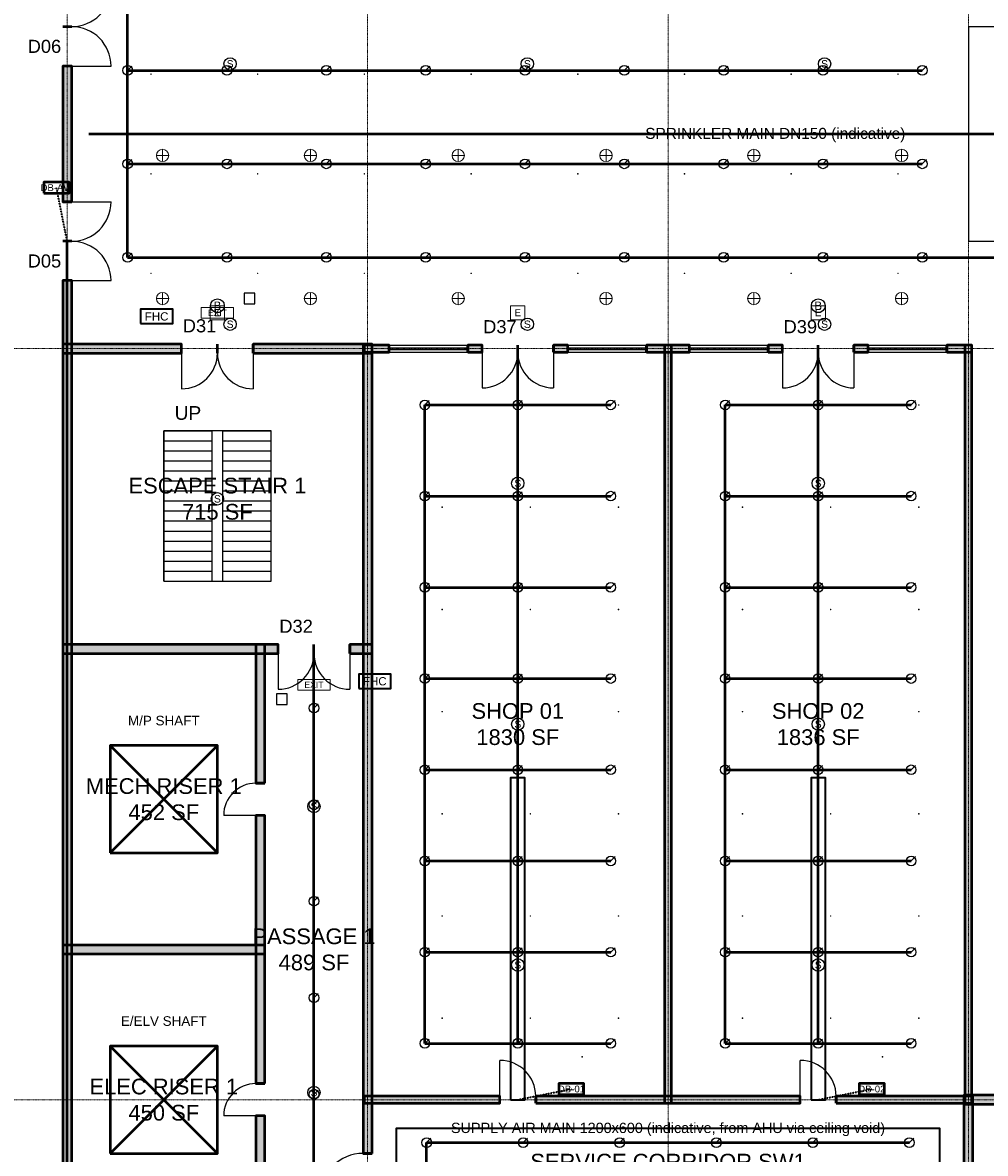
# Model space of a CAD drawing. Header units: inches. Extents: x -108 to 4832, y -12 to 3555.
# Tile 3 of 15: x 825 to 1885, y 720 to 1965. Entities that reach past the tile are written whole.
import ezdxf
from ezdxf.enums import TextEntityAlignment as Align

# ---------------------------------------------------------------- set-up
doc = ezdxf.new("R2010")
doc.units = ezdxf.units.IN
doc.header["$LTSCALE"] = 0.03937
doc.header["$MEASUREMENT"] = 0
doc.linetypes.add('CENTER', pattern=[5.08, 3.175, -0.635, 0.635, -0.635])
doc.linetypes.add('DASHED', pattern=[1.524, 1.27, -0.254])
for name, color, linetype, lineweight in [('A-ANNO-SYMB', 2, 'Continuous', 18), ('A-AREA-IDEN', 2, 'Continuous', 18), ('A-DOOR', 3, 'Continuous', 25), ('A-FLOR-OTLN', 253, 'Continuous', 25), ('A-FLOR-STRS', 252, 'Continuous', 25), ('A-GLAZ', 4, 'Continuous', 25), ('A-WALL', 7, 'Continuous', 50), ('A-WALL-PATT', 8, 'Continuous', 9), ('E-ANNO-TEXT', 52, 'Continuous', 18), ('E-DB', 6, 'Continuous', 50), ('E-FALM', 230, 'Continuous', 25), ('E-LITE', 2, 'Continuous', 18), ('E-LITE-EMER', 40, 'Continuous', 18), ('E-TRAY', 210, 'DASHED', 35), ('FP-ANNO-TEXT', 14, 'Continuous', 18), ('FP-HOSE', 20, 'Continuous', 35), ('FP-SPRK-HEAD', 1, 'Continuous', 25), ('FP-SPRK-PIPE', 12, 'Continuous', 50), ('M-ANNO-TEXT', 150, 'Continuous', 18), ('M-HVAC-EQPT', 30, 'Continuous', 50), ('M-HVAC-RCG', 3, 'Continuous', 18), ('M-HVAC-SAD', 5, 'Continuous', 35), ('M-HVAC-SCD', 4, 'Continuous', 18), ('S-GRID', 1, 'CENTER', 13)]:
    doc.layers.add(name, color=color, linetype=linetype, lineweight=lineweight)
doc.styles.add('NCS-ARIAL', font='arial.ttf')

msp = doc.modelspace()

# ---------------------------------------------------------------- hatches: boundary and pattern name
at = {"layer": 'A-WALL-PATT'}
for points in [[(878.93701, 1767.71654), (878.93701, 1917.32283), (869.09449, 1917.32283), (869.09449, 1767.71654)], [(878.93701, 609.25197), (878.93701, 1681.10236), (869.09449, 1681.10236), (869.09449, 609.25197)], [(869.09449, 1601.37795), (1000, 1601.37795), (1000, 1611.22047), (869.09449, 1611.22047)], [(1078.74016, 1601.37795), (1209.64567, 1601.37795), (1209.64567, 1611.22047), (1078.74016, 1611.22047)], [(1209.64567, 720.47244), (1209.64567, 1611.22047), (1199.80315, 1611.22047), (1199.80315, 720.47244)], [(1200.7874, 1602.3622), (1228.34646, 1602.3622), (1228.34646, 1610.23622), (1200.7874, 1610.23622)], [(1314.96063, 1602.3622), (1330.70866, 1602.3622), (1330.70866, 1610.23622), (1314.96063, 1610.23622)], [(1409.44882, 1602.3622), (1425.19685, 1602.3622), (1425.19685, 1610.23622), (1409.44882, 1610.23622)], [(1511.81102, 1602.3622), (1559.05512, 1602.3622), (1559.05512, 1610.23622), (1511.81102, 1610.23622)], [(1539.37008, 775.59055), (1539.37008, 1610.23622), (1531.49606, 1610.23622), (1531.49606, 775.59055)], [(1645.66929, 1602.3622), (1661.41732, 1602.3622), (1661.41732, 1610.23622), (1645.66929, 1610.23622)], [(1740.15748, 1602.3622), (1755.90551, 1602.3622), (1755.90551, 1610.23622), (1740.15748, 1610.23622)], [(1842.51969, 1602.3622), (1870.07874, 1602.3622), (1870.07874, 1610.23622), (1842.51969, 1610.23622)], [(1870.07874, 775.59055), (1870.07874, 1610.23622), (1862.20472, 1610.23622), (1862.20472, 775.59055)], [(869.09449, 1270.66929), (1106.29921, 1270.66929), (1106.29921, 1280.51181), (869.09449, 1280.51181)], [(1091.53543, 1127.95276), (1091.53543, 1280.51181), (1081.69291, 1280.51181), (1081.69291, 1127.95276)], [(1185.03937, 1270.66929), (1209.64567, 1270.66929), (1209.64567, 1280.51181), (1185.03937, 1280.51181)], [(1091.53543, 797.24409), (1091.53543, 1092.51969), (1081.69291, 1092.51969), (1081.69291, 797.24409)], [(869.09449, 939.96063), (1091.53543, 939.96063), (1091.53543, 949.80315), (869.09449, 949.80315)], [(1861.22047, 774.6063), (1901.5748, 774.6063), (1901.5748, 784.44882), (1861.22047, 784.44882)], [(1871.06299, 609.25197), (1871.06299, 784.44882), (1861.22047, 784.44882), (1861.22047, 609.25197)], [(1200.7874, 775.59055), (1350.3937, 775.59055), (1350.3937, 783.46457), (1200.7874, 783.46457)], [(1389.76378, 775.59055), (1681.10236, 775.59055), (1681.10236, 783.46457), (1389.76378, 783.46457)], [(1720.47244, 775.59055), (1870.07874, 775.59055), (1870.07874, 783.46457), (1720.47244, 783.46457)], [(1091.53543, 609.25197), (1091.53543, 761.81102), (1081.69291, 761.81102), (1081.69291, 609.25197)]]:
    msp.add_hatch(color=256, dxfattribs=at).paths.add_polyline_path(points)

# ---------------------------------------------------------------- linework, layer by layer
at = {"layer": 'A-DOOR'}
for p, q in [((878.93701, 1917.32283), (922.24409, 1917.32283)), ((878.93701, 1767.71654), (922.24409, 1767.71654)), ((878.93701, 1681.10236), (922.24409, 1681.10236)), ((1000, 1601.37795), (1000, 1562.00787)), ((1078.74016, 1601.37795), (1078.74016, 1562.00787)), ((1330.70866, 1602.3622), (1330.70866, 1562.99213)), ((1409.44882, 1602.3622), (1409.44882, 1562.99213)), ((1661.41732, 1602.3622), (1661.41732, 1562.99213)), ((1740.15748, 1602.3622), (1740.15748, 1562.99213)), ((1106.29921, 1270.66929), (1106.29921, 1231.29921)), ((1185.03937, 1270.66929), (1185.03937, 1231.29921)), ((1081.69291, 1092.51969), (1046.25984, 1092.51969)), ((1350.3937, 783.46457), (1350.3937, 822.83465)), ((1681.10236, 783.46457), (1681.10236, 822.83465)), ((1081.69291, 761.81102), (1046.25984, 761.81102))]:
    msp.add_line(p, q, dxfattribs=at)
for centre, radius, start, end in [((878.93701, 2003.93701), 43.30709, -90, 0), ((878.93701, 1917.32283), 43.30709, 0, 90), ((878.93701, 1767.71654), 43.30709, -90, 0), ((878.93701, 1681.10236), 43.30709, 0, 90), ((1000, 1601.37795), 39.37008, -90, 0), ((1078.74016, 1601.37795), 39.37008, 180, -90), ((1330.70866, 1602.3622), 39.37008, -90, 0), ((1409.44882, 1602.3622), 39.37008, 180, -90), ((1661.41732, 1602.3622), 39.37008, -90, 0), ((1740.15748, 1602.3622), 39.37008, 180, -90), ((1106.29921, 1270.66929), 39.37008, -90, 0), ((1185.03937, 1270.66929), 39.37008, 180, -90), ((1081.69291, 1092.51969), 35.43307, 90, 180), ((1350.3937, 783.46457), 39.37008, 0, 90), ((1681.10236, 783.46457), 39.37008, 0, 90), ((1081.69291, 761.81102), 35.43307, 90, 180), ((1199.80315, 673.22835), 47.24409, 90, 180)]:
    msp.add_arc(centre, radius, start, end, dxfattribs=at)
at = {"layer": 'A-FLOR-OTLN'}
msp.add_lwpolyline([(1866.14173, 1724.40945), (2858.26772, 1724.40945), (2858.26772, 1960.62992), (1866.14173, 1960.62992)], close=True, dxfattribs=at)
at = {"layer": 'A-FLOR-STRS'}
for p, q in [((980.31496, 1515.74803), (1033.46457, 1515.74803)), ((980.31496, 1350.3937), (980.31496, 1515.74803)), ((1033.46457, 1350.3937), (1033.46457, 1515.74803)), ((1045.27559, 1515.74803), (1098.4252, 1515.74803)), ((1045.27559, 1350.3937), (1045.27559, 1515.74803)), ((1098.4252, 1350.3937), (1098.4252, 1515.74803)), ((980.31496, 1504.72441), (1033.46457, 1504.72441)), ((980.31496, 1493.70079), (1033.46457, 1493.70079)), ((1045.27559, 1504.72441), (1098.4252, 1504.72441)), ((1045.27559, 1493.70079), (1098.4252, 1493.70079)), ((980.31496, 1482.67717), (1033.46457, 1482.67717)), ((1045.27559, 1482.67717), (1098.4252, 1482.67717)), ((980.31496, 1471.65354), (1033.46457, 1471.65354)), ((1045.27559, 1471.65354), (1098.4252, 1471.65354)), ((980.31496, 1460.62992), (1033.46457, 1460.62992)), ((1045.27559, 1460.62992), (1098.4252, 1460.62992)), ((980.31496, 1449.6063), (1033.46457, 1449.6063)), ((1045.27559, 1449.6063), (1098.4252, 1449.6063)), ((980.31496, 1438.58268), (1033.46457, 1438.58268)), ((1045.27559, 1438.58268), (1098.4252, 1438.58268)), ((980.31496, 1427.55906), (1033.46457, 1427.55906)), ((1045.27559, 1427.55906), (1098.4252, 1427.55906)), ((980.31496, 1416.53543), (1033.46457, 1416.53543)), ((1045.27559, 1416.53543), (1098.4252, 1416.53543)), ((980.31496, 1405.51181), (1033.46457, 1405.51181)), ((980.31496, 1394.48819), (1033.46457, 1394.48819)), ((1045.27559, 1405.51181), (1098.4252, 1405.51181)), ((1045.27559, 1394.48819), (1098.4252, 1394.48819)), ((980.31496, 1383.46457), (1033.46457, 1383.46457)), ((1045.27559, 1383.46457), (1098.4252, 1383.46457)), ((980.31496, 1372.44094), (1033.46457, 1372.44094)), ((1045.27559, 1372.44094), (1098.4252, 1372.44094)), ((980.31496, 1361.41732), (1033.46457, 1361.41732)), ((1045.27559, 1361.41732), (1098.4252, 1361.41732)), ((980.31496, 1350.3937), (1033.46457, 1350.3937)), ((1045.27559, 1350.3937), (1098.4252, 1350.3937))]:
    msp.add_line(p, q, dxfattribs=at)
msp.add_lwpolyline([(980.31496, 1350.3937), (1098.4252, 1350.3937), (1098.4252, 1515.74803), (980.31496, 1515.74803)], close=True, dxfattribs=at)
at = {"layer": 'A-GLAZ'}
for p, q in [((1228.34646, 1610.23622), (1314.96063, 1610.23622)), ((1228.34646, 1607.28346), (1314.96063, 1607.28346)), ((1425.19685, 1610.23622), (1511.81102, 1610.23622)), ((1425.19685, 1607.28346), (1511.81102, 1607.28346)), ((1559.05512, 1610.23622), (1645.66929, 1610.23622)), ((1559.05512, 1607.28346), (1645.66929, 1607.28346)), ((1755.90551, 1610.23622), (1842.51969, 1610.23622)), ((1755.90551, 1607.28346), (1842.51969, 1607.28346)), ((1228.34646, 1605.31496), (1314.96063, 1605.31496)), ((1228.34646, 1602.3622), (1314.96063, 1602.3622)), ((1425.19685, 1605.31496), (1511.81102, 1605.31496)), ((1425.19685, 1602.3622), (1511.81102, 1602.3622)), ((1559.05512, 1605.31496), (1645.66929, 1605.31496)), ((1559.05512, 1602.3622), (1645.66929, 1602.3622)), ((1755.90551, 1605.31496), (1842.51969, 1605.31496)), ((1755.90551, 1602.3622), (1842.51969, 1602.3622))]:
    msp.add_line(p, q, dxfattribs=at)
at = {"layer": 'A-WALL'}
for p, q in [((878.93701, 1960.62992), (869.09449, 1960.62992)), ((878.93701, 1960.62992), (869.09449, 1960.62992)), ((878.93701, 1917.32283), (869.09449, 1917.32283)), ((878.93701, 1767.71654), (869.09449, 1767.71654)), ((878.93701, 1724.40945), (869.09449, 1724.40945)), ((878.93701, 1724.40945), (869.09449, 1724.40945)), ((878.93701, 1681.10236), (869.09449, 1681.10236)), ((1000, 1601.37795), (1000, 1611.22047)), ((1039.37008, 1601.37795), (1039.37008, 1611.22047)), ((1039.37008, 1601.37795), (1039.37008, 1611.22047)), ((1078.74016, 1601.37795), (1078.74016, 1611.22047)), ((1228.34646, 1602.3622), (1228.34646, 1610.23622)), ((1314.96063, 1602.3622), (1314.96063, 1610.23622)), ((1330.70866, 1602.3622), (1330.70866, 1610.23622)), ((1370.07874, 1602.3622), (1370.07874, 1610.23622)), ((1370.07874, 1602.3622), (1370.07874, 1610.23622)), ((1409.44882, 1602.3622), (1409.44882, 1610.23622)), ((1425.19685, 1602.3622), (1425.19685, 1610.23622)), ((1511.81102, 1602.3622), (1511.81102, 1610.23622)), ((1559.05512, 1602.3622), (1559.05512, 1610.23622)), ((1645.66929, 1602.3622), (1645.66929, 1610.23622)), ((1661.41732, 1602.3622), (1661.41732, 1610.23622)), ((1700.7874, 1602.3622), (1700.7874, 1610.23622)), ((1700.7874, 1602.3622), (1700.7874, 1610.23622)), ((1740.15748, 1602.3622), (1740.15748, 1610.23622)), ((1755.90551, 1602.3622), (1755.90551, 1610.23622)), ((1842.51969, 1602.3622), (1842.51969, 1610.23622)), ((1106.29921, 1270.66929), (1106.29921, 1280.51181)), ((1145.66929, 1270.66929), (1145.66929, 1280.51181)), ((1145.66929, 1270.66929), (1145.66929, 1280.51181)), ((1185.03937, 1270.66929), (1185.03937, 1280.51181)), ((1091.53543, 1127.95276), (1081.69291, 1127.95276)), ((1091.53543, 1092.51969), (1081.69291, 1092.51969)), ((1091.53543, 797.24409), (1081.69291, 797.24409)), ((1350.3937, 775.59055), (1350.3937, 783.46457)), ((1389.76378, 775.59055), (1389.76378, 783.46457)), ((1681.10236, 775.59055), (1681.10236, 783.46457)), ((1720.47244, 775.59055), (1720.47244, 783.46457)), ((1091.53543, 761.81102), (1081.69291, 761.81102)), ((1209.64567, 720.47244), (1199.80315, 720.47244))]:
    msp.add_line(p, q, dxfattribs=at)
for points in [[(878.93701, 1767.71654), (878.93701, 1917.32283), (869.09449, 1917.32283), (869.09449, 1767.71654)], [(878.93701, 609.25197), (878.93701, 1681.10236), (869.09449, 1681.10236), (869.09449, 609.25197)], [(869.09449, 1601.37795), (1000, 1601.37795), (1000, 1611.22047), (869.09449, 1611.22047)], [(1078.74016, 1601.37795), (1209.64567, 1601.37795), (1209.64567, 1611.22047), (1078.74016, 1611.22047)], [(1209.64567, 720.47244), (1209.64567, 1611.22047), (1199.80315, 1611.22047), (1199.80315, 720.47244)], [(1200.7874, 1602.3622), (1228.34646, 1602.3622), (1228.34646, 1610.23622), (1200.7874, 1610.23622)], [(1314.96063, 1602.3622), (1330.70866, 1602.3622), (1330.70866, 1610.23622), (1314.96063, 1610.23622)], [(1409.44882, 1602.3622), (1425.19685, 1602.3622), (1425.19685, 1610.23622), (1409.44882, 1610.23622)], [(1511.81102, 1602.3622), (1559.05512, 1602.3622), (1559.05512, 1610.23622), (1511.81102, 1610.23622)], [(1539.37008, 775.59055), (1539.37008, 1610.23622), (1531.49606, 1610.23622), (1531.49606, 775.59055)], [(1645.66929, 1602.3622), (1661.41732, 1602.3622), (1661.41732, 1610.23622), (1645.66929, 1610.23622)], [(1740.15748, 1602.3622), (1755.90551, 1602.3622), (1755.90551, 1610.23622), (1740.15748, 1610.23622)], [(1842.51969, 1602.3622), (1870.07874, 1602.3622), (1870.07874, 1610.23622), (1842.51969, 1610.23622)], [(1870.07874, 775.59055), (1870.07874, 1610.23622), (1862.20472, 1610.23622), (1862.20472, 775.59055)], [(869.09449, 1270.66929), (1106.29921, 1270.66929), (1106.29921, 1280.51181), (869.09449, 1280.51181)], [(1091.53543, 1127.95276), (1091.53543, 1280.51181), (1081.69291, 1280.51181), (1081.69291, 1127.95276)], [(1185.03937, 1270.66929), (1209.64567, 1270.66929), (1209.64567, 1280.51181), (1185.03937, 1280.51181)], [(1091.53543, 797.24409), (1091.53543, 1092.51969), (1081.69291, 1092.51969), (1081.69291, 797.24409)], [(869.09449, 939.96063), (1091.53543, 939.96063), (1091.53543, 949.80315), (869.09449, 949.80315)], [(1861.22047, 774.6063), (1901.5748, 774.6063), (1901.5748, 784.44882), (1861.22047, 784.44882)], [(1871.06299, 609.25197), (1871.06299, 784.44882), (1861.22047, 784.44882), (1861.22047, 609.25197)], [(1200.7874, 775.59055), (1350.3937, 775.59055), (1350.3937, 783.46457), (1200.7874, 783.46457)], [(1389.76378, 775.59055), (1681.10236, 775.59055), (1681.10236, 783.46457), (1389.76378, 783.46457)], [(1720.47244, 775.59055), (1870.07874, 775.59055), (1870.07874, 783.46457), (1720.47244, 783.46457)], [(1091.53543, 609.25197), (1091.53543, 761.81102), (1081.69291, 761.81102), (1081.69291, 609.25197)]]:
    msp.add_lwpolyline(points, close=True, dxfattribs=at)
at = {"layer": 'E-DB'}
for p, q in [((921.25984, 720.47244), (1039.37008, 838.58268)), ((921.25984, 838.58268), (1039.37008, 720.47244))]:
    msp.add_line(p, q, dxfattribs=at)
for points in [[(848.4252, 1777.55906), (875.98425, 1777.55906), (875.98425, 1789.37008), (848.4252, 1789.37008)], [(921.25984, 720.47244), (1039.37008, 720.47244), (1039.37008, 838.58268), (921.25984, 838.58268)], [(1415.35433, 785.43307), (1442.91339, 785.43307), (1442.91339, 797.24409), (1415.35433, 797.24409)], [(1746.06299, 785.43307), (1773.62205, 785.43307), (1773.62205, 797.24409), (1746.06299, 797.24409)]]:
    msp.add_lwpolyline(points, close=True, dxfattribs=at)
at = {"layer": 'E-FALM'}
for points in [[(1068.89764, 1655.51181), (1080.70866, 1655.51181), (1080.70866, 1667.32283), (1068.89764, 1667.32283)], [(1104.33071, 1214.56693), (1116.14173, 1214.56693), (1116.14173, 1226.37795), (1104.33071, 1226.37795)]]:
    msp.add_lwpolyline(points, close=True, dxfattribs=at)
for centre, radius in [((1053.36833, 1919.68504), 6.80315), ((1380.57743, 1919.68504), 6.80315), ((1707.78653, 1919.68504), 6.80315), ((1039.37008, 1653.54331), 7.55906), ((1700.7874, 1653.54331), 7.55906), ((1053.36833, 1633.07087), 6.80315), ((1380.57743, 1633.07087), 6.80315), ((1707.78653, 1633.07087), 6.80315), ((1370.07874, 1458.00525), 6.80315), ((1700.7874, 1458.00525), 6.80315), ((1039.37008, 1440.94488), 6.80315), ((1370.07874, 1192.91339), 6.80315), ((1700.7874, 1192.91339), 6.80315), ((1145.66929, 1102.3622), 6.80315), ((1370.07874, 927.82152), 6.80315), ((1700.7874, 927.82152), 6.80315), ((1145.66929, 787.40157), 6.80315)]:
    msp.add_circle(centre, radius, dxfattribs=at)
at = {"layer": 'E-LITE'}
for p, q in [((972.19948, 1818.89764), (985.80577, 1818.89764)), ((979.00262, 1812.09449), (979.00262, 1825.70079)), ((1134.92913, 1818.89764), (1148.53543, 1818.89764)), ((1141.73228, 1812.09449), (1141.73228, 1825.70079)), ((1297.65879, 1818.89764), (1311.26509, 1818.89764)), ((1304.46194, 1812.09449), (1304.46194, 1825.70079)), ((1460.38845, 1818.89764), (1473.99475, 1818.89764)), ((1467.1916, 1812.09449), (1467.1916, 1825.70079)), ((1623.11811, 1818.89764), (1636.72441, 1818.89764)), ((1629.92126, 1812.09449), (1629.92126, 1825.70079)), ((1785.84777, 1818.89764), (1799.45407, 1818.89764)), ((1792.65092, 1812.09449), (1792.65092, 1825.70079)), ((979.00262, 1654.61417), (979.00262, 1668.22047)), ((1141.73228, 1654.61417), (1141.73228, 1668.22047)), ((1304.46194, 1654.61417), (1304.46194, 1668.22047)), ((1467.1916, 1654.61417), (1467.1916, 1668.22047)), ((1629.92126, 1654.61417), (1629.92126, 1668.22047)), ((1792.65092, 1654.61417), (1792.65092, 1668.22047)), ((972.19948, 1661.41732), (985.80577, 1661.41732)), ((1134.92913, 1661.41732), (1148.53543, 1661.41732)), ((1297.65879, 1661.41732), (1311.26509, 1661.41732)), ((1460.38845, 1661.41732), (1473.99475, 1661.41732)), ((1623.11811, 1661.41732), (1636.72441, 1661.41732)), ((1785.84777, 1661.41732), (1799.45407, 1661.41732))]:
    msp.add_line(p, q, dxfattribs=at)
at = {"layer": 'E-LITE', "const_width": 3.02362}
for points in [[(1263.77953, 775.59055), (1311.02362, 775.59055)], [(1429.13386, 775.59055), (1476.37795, 775.59055)], [(1594.48819, 775.59055), (1641.73228, 775.59055)], [(1759.84252, 775.59055), (1807.08661, 775.59055)]]:
    msp.add_lwpolyline(points, dxfattribs=at)
at = {"layer": 'E-LITE'}
for centre in [(979.00262, 1818.89764), (1141.73228, 1818.89764), (1304.46194, 1818.89764), (1467.1916, 1818.89764), (1629.92126, 1818.89764), (1792.65092, 1818.89764), (979.00262, 1661.41732), (1141.73228, 1661.41732), (1304.46194, 1661.41732), (1467.1916, 1661.41732), (1629.92126, 1661.41732), (1792.65092, 1661.41732)]:
    msp.add_circle(centre, 6.80315, dxfattribs=at)
at = {"layer": 'E-LITE-EMER'}
for points in [[(1021.65354, 1639.76378), (1057.08661, 1639.76378), (1057.08661, 1651.5748), (1021.65354, 1651.5748)], [(1031.49606, 1637.79528), (1047.24409, 1637.79528), (1047.24409, 1653.54331), (1031.49606, 1653.54331)], [(1362.20472, 1637.79528), (1377.95276, 1637.79528), (1377.95276, 1653.54331), (1362.20472, 1653.54331)], [(1692.91339, 1637.79528), (1708.66142, 1637.79528), (1708.66142, 1653.54331), (1692.91339, 1653.54331)], [(1127.95276, 1230.31496), (1163.38583, 1230.31496), (1163.38583, 1242.12598), (1127.95276, 1242.12598)]]:
    msp.add_lwpolyline(points, close=True, dxfattribs=at)
at = {"layer": 'E-TRAY'}
for p, q in [((874.01575, 1724.40945), (862.20472, 1783.46457)), ((1370.07874, 779.52756), (1429.13386, 791.33858)), ((1700.7874, 779.52756), (1759.84252, 791.33858))]:
    msp.add_line(p, q, dxfattribs=at)
at = {"layer": 'FP-HOSE'}
for points in [[(954.72441, 1633.85827), (990.15748, 1633.85827), (990.15748, 1649.6063), (954.72441, 1649.6063)], [(1194.88189, 1232.28346), (1230.31496, 1232.28346), (1230.31496, 1248.0315), (1194.88189, 1248.0315)]]:
    msp.add_lwpolyline(points, close=True, dxfattribs=at)
at = {"layer": 'FP-SPRK-HEAD'}
for p, q in [((940.50744, 1912.54218), (945.26964, 1917.30439)), ((1049.86877, 1912.54218), (1054.63097, 1917.30439)), ((1159.2301, 1912.54218), (1163.9923, 1917.30439)), ((1268.59143, 1912.54218), (1273.35363, 1917.30439)), ((1377.95276, 1912.54218), (1382.71496, 1917.30439)), ((1487.31409, 1912.54218), (1492.07629, 1917.30439)), ((1596.67542, 1912.54218), (1601.43762, 1917.30439)), ((1706.03675, 1912.54218), (1710.79895, 1917.30439)), ((1815.39808, 1912.54218), (1820.16028, 1917.30439)), ((940.50744, 1809.61755), (945.26964, 1814.37975)), ((1049.86877, 1809.61755), (1054.63097, 1814.37975)), ((1159.2301, 1809.61755), (1163.9923, 1814.37975)), ((1268.59143, 1809.61755), (1273.35363, 1814.37975)), ((1377.95276, 1809.61755), (1382.71496, 1814.37975)), ((1487.31409, 1809.61755), (1492.07629, 1814.37975)), ((1596.67542, 1809.61755), (1601.43762, 1814.37975)), ((1706.03675, 1809.61755), (1710.79895, 1814.37975)), ((1815.39808, 1809.61755), (1820.16028, 1814.37975)), ((940.50744, 1706.69291), (945.26964, 1711.45512)), ((1049.86877, 1706.69291), (1054.63097, 1711.45512)), ((1159.2301, 1706.69291), (1163.9923, 1711.45512)), ((1268.59143, 1706.69291), (1273.35363, 1711.45512)), ((1377.95276, 1706.69291), (1382.71496, 1711.45512)), ((1487.31409, 1706.69291), (1492.07629, 1711.45512)), ((1596.67542, 1706.69291), (1601.43762, 1711.45512)), ((1706.03675, 1706.69291), (1710.79895, 1711.45512)), ((1815.39808, 1706.69291), (1820.16028, 1711.45512)), ((1267.71654, 1544.29134), (1272.47874, 1549.05354)), ((1370.07874, 1544.29134), (1374.84094, 1549.05354)), ((1472.44094, 1544.29134), (1477.20315, 1549.05354)), ((1598.4252, 1544.29134), (1603.1874, 1549.05354)), ((1700.7874, 1544.29134), (1705.54961, 1549.05354)), ((1803.14961, 1544.29134), (1807.91181, 1549.05354)), ((1267.71654, 1443.89764), (1272.47874, 1448.65984)), ((1370.07874, 1443.89764), (1374.84094, 1448.65984)), ((1472.44094, 1443.89764), (1477.20315, 1448.65984)), ((1598.4252, 1443.89764), (1603.1874, 1448.65984)), ((1700.7874, 1443.89764), (1705.54961, 1448.65984)), ((1803.14961, 1443.89764), (1807.91181, 1448.65984)), ((1267.71654, 1343.50394), (1272.47874, 1348.26614)), ((1370.07874, 1343.50394), (1374.84094, 1348.26614)), ((1472.44094, 1343.50394), (1477.20315, 1348.26614)), ((1598.4252, 1343.50394), (1603.1874, 1348.26614)), ((1700.7874, 1343.50394), (1705.54961, 1348.26614)), ((1803.14961, 1343.50394), (1807.91181, 1348.26614)), ((1267.71654, 1243.11024), (1272.47874, 1247.87244)), ((1370.07874, 1243.11024), (1374.84094, 1247.87244)), ((1472.44094, 1243.11024), (1477.20315, 1247.87244)), ((1598.4252, 1243.11024), (1603.1874, 1247.87244)), ((1700.7874, 1243.11024), (1705.54961, 1247.87244)), ((1803.14961, 1243.11024), (1807.91181, 1247.87244)), ((1145.66929, 1210.62992), (1150.4315, 1215.39213)), ((1267.71654, 1142.71654), (1272.47874, 1147.47874)), ((1370.07874, 1142.71654), (1374.84094, 1147.47874)), ((1472.44094, 1142.71654), (1477.20315, 1147.47874)), ((1598.4252, 1142.71654), (1603.1874, 1147.47874)), ((1700.7874, 1142.71654), (1705.54961, 1147.47874)), ((1803.14961, 1142.71654), (1807.91181, 1147.47874)), ((1145.66929, 1104.33071), (1150.4315, 1109.09291)), ((1267.71654, 1042.32283), (1272.47874, 1047.08504)), ((1370.07874, 1042.32283), (1374.84094, 1047.08504)), ((1472.44094, 1042.32283), (1477.20315, 1047.08504)), ((1598.4252, 1042.32283), (1603.1874, 1047.08504)), ((1700.7874, 1042.32283), (1705.54961, 1047.08504)), ((1803.14961, 1042.32283), (1807.91181, 1047.08504)), ((1145.66929, 998.0315), (1150.4315, 1002.7937)), ((1267.71654, 941.92913), (1272.47874, 946.69134)), ((1370.07874, 941.92913), (1374.84094, 946.69134)), ((1472.44094, 941.92913), (1477.20315, 946.69134)), ((1598.4252, 941.92913), (1603.1874, 946.69134)), ((1700.7874, 941.92913), (1705.54961, 946.69134)), ((1803.14961, 941.92913), (1807.91181, 946.69134)), ((1145.66929, 891.73228), (1150.4315, 896.49449)), ((1267.71654, 841.53543), (1272.47874, 846.29764)), ((1370.07874, 841.53543), (1374.84094, 846.29764)), ((1472.44094, 841.53543), (1477.20315, 846.29764)), ((1598.4252, 841.53543), (1603.1874, 846.29764)), ((1700.7874, 841.53543), (1705.54961, 846.29764)), ((1803.14961, 841.53543), (1807.91181, 846.29764)), ((1145.66929, 785.43307), (1150.4315, 790.19528)), ((1269.68504, 732.28346), (1274.44724, 737.04567)), ((1375.98425, 732.28346), (1380.74646, 737.04567)), ((1482.28346, 732.28346), (1487.04567, 737.04567)), ((1588.58268, 732.28346), (1593.34488, 737.04567)), ((1694.88189, 732.28346), (1699.64409, 737.04567)), ((1801.1811, 732.28346), (1805.94331, 737.04567))]:
    msp.add_line(p, q, dxfattribs=at)
for centre in [(940.50744, 1912.54218), (1049.86877, 1912.54218), (1159.2301, 1912.54218), (1268.59143, 1912.54218), (1377.95276, 1912.54218), (1487.31409, 1912.54218), (1596.67542, 1912.54218), (1706.03675, 1912.54218), (1815.39808, 1912.54218), (940.50744, 1809.61755), (1049.86877, 1809.61755), (1159.2301, 1809.61755), (1268.59143, 1809.61755), (1377.95276, 1809.61755), (1487.31409, 1809.61755), (1596.67542, 1809.61755), (1706.03675, 1809.61755), (1815.39808, 1809.61755), (940.50744, 1706.69291), (1049.86877, 1706.69291), (1159.2301, 1706.69291), (1268.59143, 1706.69291), (1377.95276, 1706.69291), (1487.31409, 1706.69291), (1596.67542, 1706.69291), (1706.03675, 1706.69291), (1815.39808, 1706.69291), (1267.71654, 1544.29134), (1370.07874, 1544.29134), (1472.44094, 1544.29134), (1598.4252, 1544.29134), (1700.7874, 1544.29134), (1803.14961, 1544.29134), (1267.71654, 1443.89764), (1370.07874, 1443.89764), (1472.44094, 1443.89764), (1598.4252, 1443.89764), (1700.7874, 1443.89764), (1803.14961, 1443.89764), (1267.71654, 1343.50394), (1370.07874, 1343.50394), (1472.44094, 1343.50394), (1598.4252, 1343.50394), (1700.7874, 1343.50394), (1803.14961, 1343.50394), (1267.71654, 1243.11024), (1370.07874, 1243.11024), (1472.44094, 1243.11024), (1598.4252, 1243.11024), (1700.7874, 1243.11024), (1803.14961, 1243.11024), (1145.66929, 1210.62992), (1267.71654, 1142.71654), (1370.07874, 1142.71654), (1472.44094, 1142.71654), (1598.4252, 1142.71654), (1700.7874, 1142.71654), (1803.14961, 1142.71654), (1145.66929, 1104.33071), (1267.71654, 1042.32283), (1370.07874, 1042.32283), (1472.44094, 1042.32283), (1598.4252, 1042.32283), (1700.7874, 1042.32283), (1803.14961, 1042.32283), (1145.66929, 998.0315), (1267.71654, 941.92913), (1370.07874, 941.92913), (1472.44094, 941.92913), (1598.4252, 941.92913), (1700.7874, 941.92913), (1803.14961, 941.92913), (1145.66929, 891.73228), (1267.71654, 841.53543), (1370.07874, 841.53543), (1472.44094, 841.53543), (1598.4252, 841.53543), (1700.7874, 841.53543), (1803.14961, 841.53543), (1145.66929, 785.43307), (1269.68504, 732.28346), (1375.98425, 732.28346), (1482.28346, 732.28346), (1588.58268, 732.28346), (1694.88189, 732.28346), (1801.1811, 732.28346)]:
    msp.add_circle(centre, 5.29134, dxfattribs=at)
at = {"layer": 'FP-SPRK-PIPE'}
for p, q in [((940.50744, 1912.54218), (940.50744, 2015.46682)), ((940.50744, 1912.54218), (1049.86877, 1912.54218)), ((940.50744, 1809.61755), (940.50744, 1912.54218)), ((1049.86877, 1912.54218), (1159.2301, 1912.54218)), ((1159.2301, 1912.54218), (1268.59143, 1912.54218)), ((1268.59143, 1912.54218), (1377.95276, 1912.54218)), ((1377.95276, 1912.54218), (1487.31409, 1912.54218)), ((1487.31409, 1912.54218), (1596.67542, 1912.54218)), ((1596.67542, 1912.54218), (1706.03675, 1912.54218)), ((1706.03675, 1912.54218), (1815.39808, 1912.54218)), ((897.6378, 1842.51969), (3826.77165, 1842.51969)), ((940.50744, 1809.61755), (1049.86877, 1809.61755)), ((940.50744, 1706.69291), (940.50744, 1809.61755)), ((1049.86877, 1809.61755), (1159.2301, 1809.61755)), ((1159.2301, 1809.61755), (1268.59143, 1809.61755)), ((1268.59143, 1809.61755), (1377.95276, 1809.61755)), ((1377.95276, 1809.61755), (1487.31409, 1809.61755)), ((1487.31409, 1809.61755), (1596.67542, 1809.61755)), ((1596.67542, 1809.61755), (1706.03675, 1809.61755)), ((1706.03675, 1809.61755), (1815.39808, 1809.61755)), ((874.01575, 678.8771), (874.01575, 1724.40945)), ((940.50744, 1706.69291), (1049.86877, 1706.69291)), ((940.50744, 1706.69291), (1925.19685, 1706.69291)), ((1049.86877, 1706.69291), (1159.2301, 1706.69291)), ((1159.2301, 1706.69291), (1268.59143, 1706.69291)), ((1268.59143, 1706.69291), (1377.95276, 1706.69291)), ((1377.95276, 1706.69291), (1487.31409, 1706.69291)), ((1487.31409, 1706.69291), (1596.67542, 1706.69291)), ((1596.67542, 1706.69291), (1706.03675, 1706.69291)), ((1706.03675, 1706.69291), (1815.39808, 1706.69291)), ((1815.39808, 1706.69291), (1924.75941, 1706.69291)), ((1370.07874, 841.53543), (1370.07874, 1606.29921)), ((1700.7874, 841.53543), (1700.7874, 1606.29921)), ((1267.71654, 1544.29134), (1370.07874, 1544.29134)), ((1267.71654, 1443.89764), (1267.71654, 1544.29134)), ((1370.07874, 1544.29134), (1472.44094, 1544.29134)), ((1598.4252, 1544.29134), (1700.7874, 1544.29134)), ((1598.4252, 1443.89764), (1598.4252, 1544.29134)), ((1700.7874, 1544.29134), (1803.14961, 1544.29134)), ((1267.71654, 1443.89764), (1370.07874, 1443.89764)), ((1267.71654, 1343.50394), (1267.71654, 1443.89764)), ((1370.07874, 1443.89764), (1472.44094, 1443.89764)), ((1598.4252, 1443.89764), (1700.7874, 1443.89764)), ((1598.4252, 1343.50394), (1598.4252, 1443.89764)), ((1700.7874, 1443.89764), (1803.14961, 1443.89764)), ((1267.71654, 1343.50394), (1370.07874, 1343.50394)), ((1267.71654, 1243.11024), (1267.71654, 1343.50394)), ((1370.07874, 1343.50394), (1472.44094, 1343.50394)), ((1598.4252, 1343.50394), (1700.7874, 1343.50394)), ((1598.4252, 1243.11024), (1598.4252, 1343.50394)), ((1700.7874, 1343.50394), (1803.14961, 1343.50394)), ((1145.66929, 679.13386), (1145.66929, 1275.59055)), ((1267.71654, 1243.11024), (1370.07874, 1243.11024)), ((1267.71654, 1142.71654), (1267.71654, 1243.11024)), ((1370.07874, 1243.11024), (1472.44094, 1243.11024)), ((1598.4252, 1243.11024), (1700.7874, 1243.11024)), ((1598.4252, 1142.71654), (1598.4252, 1243.11024)), ((1700.7874, 1243.11024), (1803.14961, 1243.11024)), ((1145.66929, 1104.33071), (1145.66929, 1210.62992)), ((1267.71654, 1142.71654), (1370.07874, 1142.71654)), ((1267.71654, 1042.32283), (1267.71654, 1142.71654)), ((1370.07874, 1142.71654), (1472.44094, 1142.71654)), ((1598.4252, 1142.71654), (1700.7874, 1142.71654)), ((1598.4252, 1042.32283), (1598.4252, 1142.71654)), ((1700.7874, 1142.71654), (1803.14961, 1142.71654)), ((1145.66929, 998.0315), (1145.66929, 1104.33071)), ((1267.71654, 1042.32283), (1370.07874, 1042.32283)), ((1267.71654, 941.92913), (1267.71654, 1042.32283)), ((1370.07874, 1042.32283), (1472.44094, 1042.32283)), ((1598.4252, 1042.32283), (1700.7874, 1042.32283)), ((1598.4252, 941.92913), (1598.4252, 1042.32283)), ((1700.7874, 1042.32283), (1803.14961, 1042.32283)), ((1145.66929, 891.73228), (1145.66929, 998.0315)), ((1267.71654, 941.92913), (1370.07874, 941.92913)), ((1267.71654, 841.53543), (1267.71654, 941.92913)), ((1370.07874, 941.92913), (1472.44094, 941.92913)), ((1598.4252, 941.92913), (1700.7874, 941.92913)), ((1598.4252, 841.53543), (1598.4252, 941.92913)), ((1700.7874, 941.92913), (1803.14961, 941.92913)), ((1145.66929, 785.43307), (1145.66929, 891.73228)), ((1267.71654, 841.53543), (1370.07874, 841.53543)), ((1267.71654, 841.53543), (1370.07874, 841.53543)), ((1370.07874, 841.53543), (1472.44094, 841.53543)), ((1598.4252, 841.53543), (1700.7874, 841.53543)), ((1598.4252, 841.53543), (1700.7874, 841.53543)), ((1700.7874, 841.53543), (1803.14961, 841.53543)), ((1145.66929, 679.13386), (1145.66929, 785.43307)), ((1269.68504, 732.28346), (1375.98425, 732.28346)), ((1269.68504, 661.41732), (1269.68504, 732.28346)), ((1375.98425, 732.28346), (1482.28346, 732.28346)), ((1482.28346, 732.28346), (1588.58268, 732.28346)), ((1588.58268, 732.28346), (1694.88189, 732.28346)), ((1694.88189, 732.28346), (1801.1811, 732.28346))]:
    msp.add_line(p, q, dxfattribs=at)
at = {"layer": 'M-HVAC-EQPT'}
for p, q in [((921.25984, 1051.1811), (1039.37008, 1169.29134)), ((921.25984, 1169.29134), (1039.37008, 1051.1811))]:
    msp.add_line(p, q, dxfattribs=at)
msp.add_lwpolyline([(921.25984, 1051.1811), (1039.37008, 1051.1811), (1039.37008, 1169.29134), (921.25984, 1169.29134)], close=True, dxfattribs=at)
at = {"layer": 'M-HVAC-RCG'}
for p, q in [((1440.58776, 826.41453), (1441.302, 827.12877)), ((1440.58776, 827.12877), (1441.302, 826.41453)), ((1771.29642, 826.41453), (1772.01066, 827.12877)), ((1771.29642, 827.12877), (1772.01066, 826.41453))]:
    msp.add_line(p, q, dxfattribs=at)
for points in [[(1440.58776, 826.41453), (1441.302, 826.41453), (1441.302, 827.12877), (1440.58776, 827.12877)], [(1771.29642, 826.41453), (1772.01066, 826.41453), (1772.01066, 827.12877), (1771.29642, 827.12877)]]:
    msp.add_lwpolyline(points, close=True, dxfattribs=at)
at = {"layer": 'M-HVAC-SAD'}
for points in [[(1362.20472, 779.52756), (1377.95276, 779.52756), (1377.95276, 1133.85827), (1362.20472, 1133.85827)], [(1692.91339, 779.52756), (1708.66142, 779.52756), (1708.66142, 1133.85827), (1692.91339, 1133.85827)], [(1236.22047, 700.7874), (1834.64567, 700.7874), (1834.64567, 748.0315), (1236.22047, 748.0315)]]:
    msp.add_lwpolyline(points, close=True, dxfattribs=at)
at = {"layer": 'M-HVAC-SCD'}
for p, q in [((965.92287, 1908.09125), (966.51807, 1908.68646)), ((965.92287, 1908.68646), (966.51807, 1908.09125)), ((1083.40319, 1908.09125), (1083.99839, 1908.68646)), ((1083.40319, 1908.68646), (1083.99839, 1908.09125)), ((1200.8835, 1908.09125), (1201.4787, 1908.68646)), ((1200.8835, 1908.68646), (1201.4787, 1908.09125)), ((1318.36382, 1908.09125), (1318.95902, 1908.68646)), ((1318.36382, 1908.68646), (1318.95902, 1908.09125)), ((1435.84413, 1908.09125), (1436.43933, 1908.68646)), ((1435.84413, 1908.68646), (1436.43933, 1908.09125)), ((1553.32445, 1908.09125), (1553.91965, 1908.68646)), ((1553.32445, 1908.68646), (1553.91965, 1908.09125)), ((1670.80476, 1908.09125), (1671.39996, 1908.68646)), ((1670.80476, 1908.68646), (1671.39996, 1908.09125)), ((1788.28508, 1908.09125), (1788.88028, 1908.68646)), ((1788.28508, 1908.68646), (1788.88028, 1908.09125)), ((965.92287, 1798.46073), (966.51807, 1799.05593)), ((965.92287, 1799.05593), (966.51807, 1798.46073)), ((1083.40319, 1798.46073), (1083.99839, 1799.05593)), ((1083.40319, 1799.05593), (1083.99839, 1798.46073)), ((1200.8835, 1798.46073), (1201.4787, 1799.05593)), ((1200.8835, 1799.05593), (1201.4787, 1798.46073)), ((1318.36382, 1798.46073), (1318.95902, 1799.05593)), ((1318.36382, 1799.05593), (1318.95902, 1798.46073)), ((1435.84413, 1798.46073), (1436.43933, 1799.05593)), ((1435.84413, 1799.05593), (1436.43933, 1798.46073)), ((1553.32445, 1798.46073), (1553.91965, 1799.05593)), ((1553.32445, 1799.05593), (1553.91965, 1798.46073)), ((1670.80476, 1798.46073), (1671.39996, 1799.05593)), ((1670.80476, 1799.05593), (1671.39996, 1798.46073)), ((1788.28508, 1798.46073), (1788.88028, 1799.05593)), ((1788.28508, 1799.05593), (1788.88028, 1798.46073)), ((965.92287, 1688.8302), (966.51807, 1689.4254)), ((965.92287, 1689.4254), (966.51807, 1688.8302)), ((1083.40319, 1688.8302), (1083.99839, 1689.4254)), ((1083.40319, 1689.4254), (1083.99839, 1688.8302)), ((1200.8835, 1688.8302), (1201.4787, 1689.4254)), ((1200.8835, 1689.4254), (1201.4787, 1688.8302)), ((1318.36382, 1688.8302), (1318.95902, 1689.4254)), ((1318.36382, 1689.4254), (1318.95902, 1688.8302)), ((1435.84413, 1688.8302), (1436.43933, 1689.4254)), ((1435.84413, 1689.4254), (1436.43933, 1688.8302)), ((1553.32445, 1688.8302), (1553.91965, 1689.4254)), ((1553.32445, 1689.4254), (1553.91965, 1688.8302)), ((1670.80476, 1688.8302), (1671.39996, 1689.4254)), ((1670.80476, 1689.4254), (1671.39996, 1688.8302)), ((1788.28508, 1688.8302), (1788.88028, 1689.4254)), ((1788.28508, 1689.4254), (1788.88028, 1688.8302)), ((1286.44781, 1543.85313), (1287.04301, 1544.44833)), ((1286.44781, 1544.44833), (1287.04301, 1543.85313)), ((1383.56067, 1543.85313), (1384.15587, 1544.44833)), ((1383.56067, 1544.44833), (1384.15587, 1543.85313)), ((1480.67353, 1543.85313), (1481.26873, 1544.44833)), ((1480.67353, 1544.44833), (1481.26873, 1543.85313)), ((1617.15647, 1543.85313), (1617.75167, 1544.44833)), ((1617.15647, 1544.44833), (1617.75167, 1543.85313)), ((1714.26933, 1543.85313), (1714.86453, 1544.44833)), ((1714.26933, 1544.44833), (1714.86453, 1543.85313)), ((1811.38219, 1543.85313), (1811.97739, 1544.44833)), ((1811.38219, 1544.44833), (1811.97739, 1543.85313)), ((1286.44781, 1431.36719), (1287.04301, 1431.96239)), ((1286.44781, 1431.96239), (1287.04301, 1431.36719)), ((1383.56067, 1431.36719), (1384.15587, 1431.96239)), ((1383.56067, 1431.96239), (1384.15587, 1431.36719)), ((1480.67353, 1431.36719), (1481.26873, 1431.96239)), ((1480.67353, 1431.96239), (1481.26873, 1431.36719)), ((1617.15647, 1431.36719), (1617.75167, 1431.96239)), ((1617.15647, 1431.96239), (1617.75167, 1431.36719)), ((1714.26933, 1431.36719), (1714.86453, 1431.96239)), ((1714.26933, 1431.96239), (1714.86453, 1431.36719)), ((1811.38219, 1431.36719), (1811.97739, 1431.96239)), ((1811.38219, 1431.96239), (1811.97739, 1431.36719)), ((1286.44781, 1318.88125), (1287.04301, 1319.47645)), ((1286.44781, 1319.47645), (1287.04301, 1318.88125)), ((1383.56067, 1318.88125), (1384.15587, 1319.47645)), ((1383.56067, 1319.47645), (1384.15587, 1318.88125)), ((1480.67353, 1318.88125), (1481.26873, 1319.47645)), ((1480.67353, 1319.47645), (1481.26873, 1318.88125)), ((1617.15647, 1318.88125), (1617.75167, 1319.47645)), ((1617.15647, 1319.47645), (1617.75167, 1318.88125)), ((1714.26933, 1318.88125), (1714.86453, 1319.47645)), ((1714.26933, 1319.47645), (1714.86453, 1318.88125)), ((1811.38219, 1318.88125), (1811.97739, 1319.47645)), ((1811.38219, 1319.47645), (1811.97739, 1318.88125)), ((1286.44781, 1206.39531), (1287.04301, 1206.99051)), ((1286.44781, 1206.99051), (1287.04301, 1206.39531)), ((1383.56067, 1206.39531), (1384.15587, 1206.99051)), ((1383.56067, 1206.99051), (1384.15587, 1206.39531)), ((1480.67353, 1206.39531), (1481.26873, 1206.99051)), ((1480.67353, 1206.99051), (1481.26873, 1206.39531)), ((1617.15647, 1206.39531), (1617.75167, 1206.99051)), ((1617.15647, 1206.99051), (1617.75167, 1206.39531)), ((1714.26933, 1206.39531), (1714.86453, 1206.99051)), ((1714.26933, 1206.99051), (1714.86453, 1206.39531)), ((1811.38219, 1206.39531), (1811.97739, 1206.99051)), ((1811.38219, 1206.99051), (1811.97739, 1206.39531)), ((1286.44781, 1093.90937), (1287.04301, 1094.50457)), ((1286.44781, 1094.50457), (1287.04301, 1093.90937)), ((1383.56067, 1093.90937), (1384.15587, 1094.50457)), ((1383.56067, 1094.50457), (1384.15587, 1093.90937)), ((1480.67353, 1093.90937), (1481.26873, 1094.50457)), ((1480.67353, 1094.50457), (1481.26873, 1093.90937)), ((1617.15647, 1093.90937), (1617.75167, 1094.50457)), ((1617.15647, 1094.50457), (1617.75167, 1093.90937)), ((1714.26933, 1093.90937), (1714.86453, 1094.50457)), ((1714.26933, 1094.50457), (1714.86453, 1093.90937)), ((1811.38219, 1093.90937), (1811.97739, 1094.50457)), ((1811.38219, 1094.50457), (1811.97739, 1093.90937)), ((1286.44781, 981.42343), (1287.04301, 982.01864)), ((1286.44781, 982.01864), (1287.04301, 981.42343)), ((1383.56067, 981.42343), (1384.15587, 982.01864)), ((1383.56067, 982.01864), (1384.15587, 981.42343)), ((1480.67353, 981.42343), (1481.26873, 982.01864)), ((1480.67353, 982.01864), (1481.26873, 981.42343)), ((1617.15647, 981.42343), (1617.75167, 982.01864)), ((1617.15647, 982.01864), (1617.75167, 981.42343)), ((1714.26933, 981.42343), (1714.86453, 982.01864)), ((1714.26933, 982.01864), (1714.86453, 981.42343)), ((1811.38219, 981.42343), (1811.97739, 982.01864)), ((1811.38219, 982.01864), (1811.97739, 981.42343)), ((1286.44781, 868.9375), (1287.04301, 869.5327)), ((1286.44781, 869.5327), (1287.04301, 868.9375)), ((1383.56067, 868.9375), (1384.15587, 869.5327)), ((1383.56067, 869.5327), (1384.15587, 868.9375)), ((1480.67353, 868.9375), (1481.26873, 869.5327)), ((1480.67353, 869.5327), (1481.26873, 868.9375)), ((1617.15647, 868.9375), (1617.75167, 869.5327)), ((1617.15647, 869.5327), (1617.75167, 868.9375)), ((1714.26933, 868.9375), (1714.86453, 869.5327)), ((1714.26933, 869.5327), (1714.86453, 868.9375)), ((1811.38219, 868.9375), (1811.97739, 869.5327)), ((1811.38219, 869.5327), (1811.97739, 868.9375))]:
    msp.add_line(p, q, dxfattribs=at)
for points in [[(965.92287, 1908.09125), (966.51807, 1908.09125), (966.51807, 1908.68646), (965.92287, 1908.68646)], [(1083.40319, 1908.09125), (1083.99839, 1908.09125), (1083.99839, 1908.68646), (1083.40319, 1908.68646)], [(1200.8835, 1908.09125), (1201.4787, 1908.09125), (1201.4787, 1908.68646), (1200.8835, 1908.68646)], [(1318.36382, 1908.09125), (1318.95902, 1908.09125), (1318.95902, 1908.68646), (1318.36382, 1908.68646)], [(1435.84413, 1908.09125), (1436.43933, 1908.09125), (1436.43933, 1908.68646), (1435.84413, 1908.68646)], [(1553.32445, 1908.09125), (1553.91965, 1908.09125), (1553.91965, 1908.68646), (1553.32445, 1908.68646)], [(1670.80476, 1908.09125), (1671.39996, 1908.09125), (1671.39996, 1908.68646), (1670.80476, 1908.68646)], [(1788.28508, 1908.09125), (1788.88028, 1908.09125), (1788.88028, 1908.68646), (1788.28508, 1908.68646)], [(965.92287, 1798.46073), (966.51807, 1798.46073), (966.51807, 1799.05593), (965.92287, 1799.05593)], [(1083.40319, 1798.46073), (1083.99839, 1798.46073), (1083.99839, 1799.05593), (1083.40319, 1799.05593)], [(1200.8835, 1798.46073), (1201.4787, 1798.46073), (1201.4787, 1799.05593), (1200.8835, 1799.05593)], [(1318.36382, 1798.46073), (1318.95902, 1798.46073), (1318.95902, 1799.05593), (1318.36382, 1799.05593)], [(1435.84413, 1798.46073), (1436.43933, 1798.46073), (1436.43933, 1799.05593), (1435.84413, 1799.05593)], [(1553.32445, 1798.46073), (1553.91965, 1798.46073), (1553.91965, 1799.05593), (1553.32445, 1799.05593)], [(1670.80476, 1798.46073), (1671.39996, 1798.46073), (1671.39996, 1799.05593), (1670.80476, 1799.05593)], [(1788.28508, 1798.46073), (1788.88028, 1798.46073), (1788.88028, 1799.05593), (1788.28508, 1799.05593)], [(965.92287, 1688.8302), (966.51807, 1688.8302), (966.51807, 1689.4254), (965.92287, 1689.4254)], [(1083.40319, 1688.8302), (1083.99839, 1688.8302), (1083.99839, 1689.4254), (1083.40319, 1689.4254)], [(1200.8835, 1688.8302), (1201.4787, 1688.8302), (1201.4787, 1689.4254), (1200.8835, 1689.4254)], [(1318.36382, 1688.8302), (1318.95902, 1688.8302), (1318.95902, 1689.4254), (1318.36382, 1689.4254)], [(1435.84413, 1688.8302), (1436.43933, 1688.8302), (1436.43933, 1689.4254), (1435.84413, 1689.4254)], [(1553.32445, 1688.8302), (1553.91965, 1688.8302), (1553.91965, 1689.4254), (1553.32445, 1689.4254)], [(1670.80476, 1688.8302), (1671.39996, 1688.8302), (1671.39996, 1689.4254), (1670.80476, 1689.4254)], [(1788.28508, 1688.8302), (1788.88028, 1688.8302), (1788.88028, 1689.4254), (1788.28508, 1689.4254)], [(1286.44781, 1543.85313), (1287.04301, 1543.85313), (1287.04301, 1544.44833), (1286.44781, 1544.44833)], [(1383.56067, 1543.85313), (1384.15587, 1543.85313), (1384.15587, 1544.44833), (1383.56067, 1544.44833)], [(1480.67353, 1543.85313), (1481.26873, 1543.85313), (1481.26873, 1544.44833), (1480.67353, 1544.44833)], [(1617.15647, 1543.85313), (1617.75167, 1543.85313), (1617.75167, 1544.44833), (1617.15647, 1544.44833)], [(1714.26933, 1543.85313), (1714.86453, 1543.85313), (1714.86453, 1544.44833), (1714.26933, 1544.44833)], [(1811.38219, 1543.85313), (1811.97739, 1543.85313), (1811.97739, 1544.44833), (1811.38219, 1544.44833)], [(1286.44781, 1431.36719), (1287.04301, 1431.36719), (1287.04301, 1431.96239), (1286.44781, 1431.96239)], [(1383.56067, 1431.36719), (1384.15587, 1431.36719), (1384.15587, 1431.96239), (1383.56067, 1431.96239)], [(1480.67353, 1431.36719), (1481.26873, 1431.36719), (1481.26873, 1431.96239), (1480.67353, 1431.96239)], [(1617.15647, 1431.36719), (1617.75167, 1431.36719), (1617.75167, 1431.96239), (1617.15647, 1431.96239)], [(1714.26933, 1431.36719), (1714.86453, 1431.36719), (1714.86453, 1431.96239), (1714.26933, 1431.96239)], [(1811.38219, 1431.36719), (1811.97739, 1431.36719), (1811.97739, 1431.96239), (1811.38219, 1431.96239)], [(1286.44781, 1318.88125), (1287.04301, 1318.88125), (1287.04301, 1319.47645), (1286.44781, 1319.47645)], [(1383.56067, 1318.88125), (1384.15587, 1318.88125), (1384.15587, 1319.47645), (1383.56067, 1319.47645)], [(1480.67353, 1318.88125), (1481.26873, 1318.88125), (1481.26873, 1319.47645), (1480.67353, 1319.47645)], [(1617.15647, 1318.88125), (1617.75167, 1318.88125), (1617.75167, 1319.47645), (1617.15647, 1319.47645)], [(1714.26933, 1318.88125), (1714.86453, 1318.88125), (1714.86453, 1319.47645), (1714.26933, 1319.47645)], [(1811.38219, 1318.88125), (1811.97739, 1318.88125), (1811.97739, 1319.47645), (1811.38219, 1319.47645)], [(1286.44781, 1206.39531), (1287.04301, 1206.39531), (1287.04301, 1206.99051), (1286.44781, 1206.99051)], [(1383.56067, 1206.39531), (1384.15587, 1206.39531), (1384.15587, 1206.99051), (1383.56067, 1206.99051)], [(1480.67353, 1206.39531), (1481.26873, 1206.39531), (1481.26873, 1206.99051), (1480.67353, 1206.99051)], [(1617.15647, 1206.39531), (1617.75167, 1206.39531), (1617.75167, 1206.99051), (1617.15647, 1206.99051)], [(1714.26933, 1206.39531), (1714.86453, 1206.39531), (1714.86453, 1206.99051), (1714.26933, 1206.99051)], [(1811.38219, 1206.39531), (1811.97739, 1206.39531), (1811.97739, 1206.99051), (1811.38219, 1206.99051)], [(1286.44781, 1093.90937), (1287.04301, 1093.90937), (1287.04301, 1094.50457), (1286.44781, 1094.50457)], [(1383.56067, 1093.90937), (1384.15587, 1093.90937), (1384.15587, 1094.50457), (1383.56067, 1094.50457)], [(1480.67353, 1093.90937), (1481.26873, 1093.90937), (1481.26873, 1094.50457), (1480.67353, 1094.50457)], [(1617.15647, 1093.90937), (1617.75167, 1093.90937), (1617.75167, 1094.50457), (1617.15647, 1094.50457)], [(1714.26933, 1093.90937), (1714.86453, 1093.90937), (1714.86453, 1094.50457), (1714.26933, 1094.50457)], [(1811.38219, 1093.90937), (1811.97739, 1093.90937), (1811.97739, 1094.50457), (1811.38219, 1094.50457)], [(1286.44781, 981.42343), (1287.04301, 981.42343), (1287.04301, 982.01864), (1286.44781, 982.01864)], [(1383.56067, 981.42343), (1384.15587, 981.42343), (1384.15587, 982.01864), (1383.56067, 982.01864)], [(1480.67353, 981.42343), (1481.26873, 981.42343), (1481.26873, 982.01864), (1480.67353, 982.01864)], [(1617.15647, 981.42343), (1617.75167, 981.42343), (1617.75167, 982.01864), (1617.15647, 982.01864)], [(1714.26933, 981.42343), (1714.86453, 981.42343), (1714.86453, 982.01864), (1714.26933, 982.01864)], [(1811.38219, 981.42343), (1811.97739, 981.42343), (1811.97739, 982.01864), (1811.38219, 982.01864)], [(1286.44781, 868.9375), (1287.04301, 868.9375), (1287.04301, 869.5327), (1286.44781, 869.5327)], [(1383.56067, 868.9375), (1384.15587, 868.9375), (1384.15587, 869.5327), (1383.56067, 869.5327)], [(1480.67353, 868.9375), (1481.26873, 868.9375), (1481.26873, 869.5327), (1480.67353, 869.5327)], [(1617.15647, 868.9375), (1617.75167, 868.9375), (1617.75167, 869.5327), (1617.15647, 869.5327)], [(1714.26933, 868.9375), (1714.86453, 868.9375), (1714.86453, 869.5327), (1714.26933, 869.5327)], [(1811.38219, 868.9375), (1811.97739, 868.9375), (1811.97739, 869.5327), (1811.38219, 869.5327)]]:
    msp.add_lwpolyline(points, close=True, dxfattribs=at)
at = {"layer": 'S-GRID'}
for p, q in [((874.01575, 357.16535), (874.01575, 3327.87402)), ((1204.72441, 357.16535), (1204.72441, 3327.87402)), ((1535.43307, 357.16535), (1535.43307, 3327.87402)), ((1866.14173, 357.16535), (1866.14173, 3327.87402)), ((-44.40945, 1606.29921), (4768.8189, 1606.29921)), ((-44.40945, 779.52756), (4768.8189, 779.52756))]:
    msp.add_line(p, q, dxfattribs=at)

# ---------------------------------------------------------------- texts
at = {"layer": 'A-ANNO-SYMB', "style": 'NCS-ARIAL'}
for s, p in [('D06', (848.93449, 1938.97638)), ('D05', (848.93449, 1702.75591)), ('D31', (1019.68504, 1631.38047)), ('D37', (1350.3937, 1630.39622)), ('D39', (1681.10236, 1630.39622)), ('D32', (1125.98425, 1300.67181))]:
    msp.add_text(s, height=14.4, dxfattribs=at).set_placement(p, align=Align.MIDDLE_CENTER)
at = {"layer": 'A-AREA-IDEN', "char_height": 17.28, "attachment_point": 5, "style": 'NCS-ARIAL'}
for s, insert in [('ESCAPE STAIR 1\\P715 SF', (1039.37008, 1440.94488)), ('SHOP 01\\P1830 SF', (1370.07874, 1192.91339)), ('SHOP 02\\P1836 SF', (1700.7874, 1192.91339)), ('MECH RISER 1\\P452 SF', (980.31496, 1110.23622)), ('PASSAGE 1\\P489 SF', (1145.66929, 944.88189)), ('ELEC RISER 1\\P450 SF', (980.31496, 779.52756)), ('SERVICE CORRIDOR SW1\\P704 SF', (1535.43307, 696.85039))]:
    msp.add_mtext(s, dxfattribs=dict(at, insert=insert))
at = {"layer": 'A-FLOR-STRS', "style": 'NCS-ARIAL'}
msp.add_text('UP', height=15.11811, dxfattribs=at).set_placement((1006.88976, 1535.43307), align=Align.MIDDLE_CENTER)
at = {"layer": 'E-ANNO-TEXT', "style": 'NCS-ARIAL'}
for s, height, p in [('DB-AW', 7.559055, (862.20472, 1783.46457)), ('EXIT', 6.80315, (1039.37008, 1645.66929)), ('EXIT', 6.80315, (1145.66929, 1236.22047)), ('E/ELV SHAFT', 10.5826772, (980.31496, 866.14173)), ('DB-01', 7.559055, (1429.13386, 791.33858)), ('DB-02', 7.559055, (1759.84252, 791.33858))]:
    msp.add_text(s, height=height, dxfattribs=at).set_placement(p, align=Align.MIDDLE_CENTER)
at = {"layer": 'E-FALM', "style": 'NCS-ARIAL'}
for s, height, p in [('S', 8.16378, (1053.36833, 1919.68504)), ('S', 8.16378, (1380.57743, 1919.68504)), ('S', 8.16378, (1707.78653, 1919.68504)), ('B', 9.07087, (1039.37008, 1653.54331)), ('B', 9.07087, (1700.7874, 1653.54331)), ('S', 8.16378, (1053.36833, 1633.07087)), ('S', 8.16378, (1380.57743, 1633.07087)), ('S', 8.16378, (1707.78653, 1633.07087)), ('S', 8.16378, (1370.07874, 1458.00525)), ('S', 8.16378, (1700.7874, 1458.00525)), ('S', 8.16378, (1039.37008, 1440.94488)), ('S', 8.16378, (1370.07874, 1192.91339)), ('S', 8.16378, (1700.7874, 1192.91339)), ('S', 8.16378, (1145.66929, 1102.3622)), ('S', 8.16378, (1370.07874, 927.82152)), ('S', 8.16378, (1700.7874, 927.82152)), ('S', 8.16378, (1145.66929, 787.40157))]:
    msp.add_text(s, height=height, dxfattribs=at).set_placement(p, align=Align.MIDDLE_CENTER)
at = {"layer": 'E-LITE-EMER', "style": 'NCS-ARIAL'}
for p in [(1039.37008, 1645.66929), (1370.07874, 1645.66929), (1700.7874, 1645.66929)]:
    msp.add_text('E', height=7.55906, dxfattribs=at).set_placement(p, align=Align.MIDDLE_CENTER)
at = {"layer": 'FP-ANNO-TEXT', "style": 'NCS-ARIAL'}
for s, height, p in [('SPRINKLER MAIN DN150 (indicative)', 12.0944882, (1653.54331, 1843.17441)), ('FHC', 9.070866, (972.44094, 1641.73228)), ('FHC', 9.070866, (1212.59843, 1240.15748))]:
    msp.add_text(s, height=height, dxfattribs=at).set_placement(p, align=Align.MIDDLE_CENTER)
at = {"layer": 'M-ANNO-TEXT', "style": 'NCS-ARIAL'}
for s, height, p in [('M/P SHAFT', 10.582677, (980.31496, 1196.85039)), ('SUPPLY AIR MAIN 1200x600 (indicative, from AHU via ceiling void)', 11.3385827, (1535.43307, 748.53742))]:
    msp.add_text(s, height=height, dxfattribs=at).set_placement(p, align=Align.MIDDLE_CENTER)

doc.saveas('drawing.dxf')
